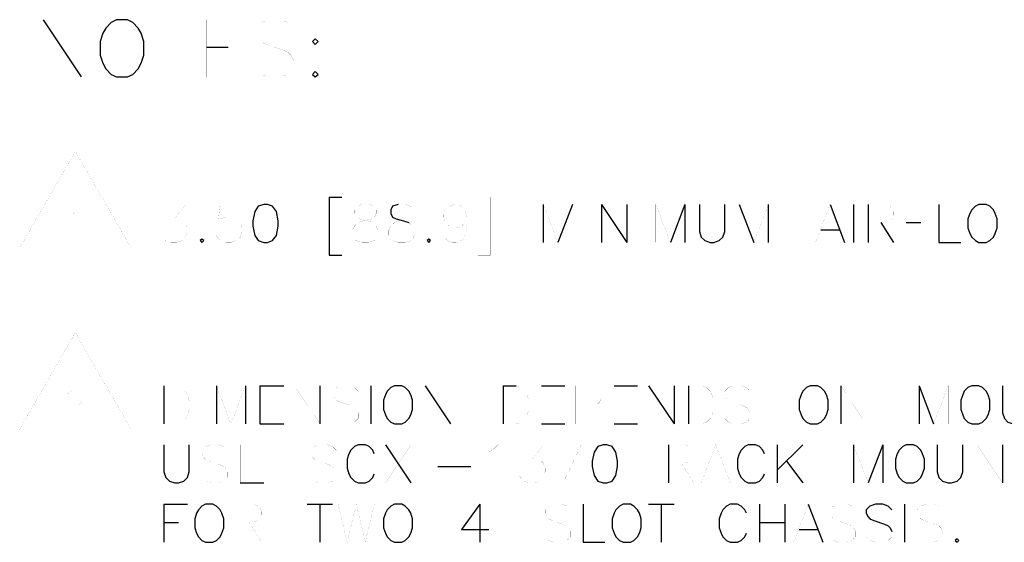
# Model space of a CAD drawing. Extents: x -5.2 to 5.2, y -3.8 to 3.8.
# Tile 2 of 9: x -5.2 to -3.6, y -2.9 to -2. Entities that reach past the tile are written whole.
import ezdxf

# ---------------------------------------------------------------- set-up
doc = ezdxf.new("R2010")
doc.units = 0

msp = doc.modelspace()

# ---------------------------------------------------------------- linework, layer by layer
at = {"layer": 'LAYER_1'}
for p, q in [((-5.20976, -1.98227), (-5.1448, -2.07989)), ((-4.93064, -2.02911), (-4.89362, -2.02911)), ((-4.72119, -2.28501), (-4.69952, -2.28501)), ((-4.72119, -2.28501), (-4.72119, -2.38422)), ((-4.35544, -2.29761), (-4.35544, -2.36257)), ((-4.30583, -2.29761), (-4.33063, -2.36257)), ((-4.25623, -2.29761), (-4.21292, -2.36257)), ((-4.25623, -2.29761), (-4.25623, -2.36257)), ((-4.21292, -2.29761), (-4.21292, -2.36257)), ((-4.11371, -2.29761), (-4.13851, -2.36257)), ((-4.11371, -2.29761), (-4.11371, -2.36257)), ((-4.0208, -2.29761), (-3.99599, -2.36257)), ((-3.97119, -2.29761), (-3.97119, -2.36257)), ((-3.86569, -2.29761), (-3.84088, -2.36257)), ((-3.82552, -2.29761), (-3.82552, -2.36257)), ((-3.80072, -2.29761), (-3.80072, -2.36257)), ((-3.77907, -2.3287), (-3.75743, -2.36257)), ((-3.73576, -2.3287), (-3.71097, -2.3287)), ((-3.88142, -2.34092), (-3.85033, -2.34092)), ((-4.72119, -2.38422), (-4.69952, -2.38422)), ((-5.00346, -2.60705), (-5.00346, -2.67241)), ((-4.9137, -2.60705), (-4.9137, -2.67241)), ((-4.8641, -2.60705), (-4.8641, -2.67241)), ((-4.83929, -2.60705), (-4.79875, -2.60705)), ((-4.83929, -2.60705), (-4.83929, -2.67241)), ((-4.73692, -2.60705), (-4.73692, -2.67241)), ((-4.64992, -2.60705), (-4.64992, -2.67241)), ((-4.55701, -2.60705), (-4.51371, -2.67241)), ((-4.42394, -2.60705), (-4.4019, -2.60705)), ((-4.42394, -2.60705), (-4.42394, -2.67241)), ((-4.3586, -2.60705), (-4.31844, -2.60705)), ((-4.23458, -2.60705), (-4.19442, -2.60705)), ((-4.17591, -2.60705), (-4.13222, -2.67241)), ((-4.13222, -2.60705), (-4.13222, -2.67241)), ((-4.10741, -2.60705), (-4.10741, -2.67241)), ((-3.84717, -2.60705), (-3.84717, -2.67241)), ((-3.71372, -2.60705), (-3.68891, -2.67241)), ((-3.71372, -2.60705), (-3.71372, -2.67241)), ((-4.83929, -2.67241), (-4.79875, -2.67241)), ((-4.3586, -2.67241), (-4.31844, -2.67241)), ((-4.23458, -2.67241), (-4.19442, -2.67241)), ((-4.62512, -2.70785), (-4.58181, -2.77281)), ((-4.14166, -2.70785), (-4.14166, -2.77281)), ((-3.91214, -2.70785), (-3.95584, -2.75115)), ((-3.95584, -2.70785), (-3.95584, -2.77281)), ((-3.82552, -2.70785), (-3.82552, -2.77281)), ((-3.77593, -2.70785), (-3.80073, -2.77281)), ((-3.77593, -2.70785), (-3.77593, -2.77281)), ((-3.5712, -2.70785), (-3.5712, -2.77281)), ((-3.94009, -2.73579), (-3.91214, -2.77281)), ((-4.53535, -2.74525), (-4.47945, -2.74525)), ((-4.87315, -2.77281), (-4.83299, -2.77281)), ((-5.00346, -2.80941), (-4.9633, -2.80941)), ((-5.00346, -2.80941), (-5.00346, -2.87437)), ((-4.75858, -2.80941), (-4.71527, -2.80941)), ((-4.73692, -2.80941), (-4.73692, -2.87437)), ((-4.4641, -2.80941), (-4.4641, -2.87437)), ((-4.17591, -2.80941), (-4.13222, -2.80941)), ((-4.15426, -2.80941), (-4.15426, -2.87437)), ((-3.98655, -2.80941), (-3.98655, -2.87437)), ((-3.94324, -2.80941), (-3.94324, -2.87437)), ((-3.90308, -2.80941), (-3.87829, -2.87437)), ((-3.73853, -2.80941), (-3.73853, -2.87437)), ((-5.00346, -2.84052), (-4.97866, -2.84052)), ((-3.98655, -2.84052), (-3.94324, -2.84052)), ((-3.91844, -2.85272), (-3.88734, -2.85272))]:
    msp.add_line(p, q, dxfattribs=at)
at = {"layer": 'LAYER_1', "const_width": 0.0001}
for points in [[(-5.20976, -1.98227), (-5.20976, -2.07989)], [(-5.1448, -1.98227), (-5.1448, -2.07989)], [(-5.0192, -1.98227), (-4.95386, -1.98227)], [(-4.98654, -1.98227), (-4.98654, -2.07989)], [(-4.93064, -1.98227), (-4.8704, -1.98227)], [(-4.93064, -1.98227), (-4.93064, -2.07989)], [(-4.78181, -1.99643), (-4.79126, -1.98699), (-4.80503, -1.98227), (-4.82394, -1.98227), (-4.83772, -1.98699), (-4.84716, -1.99643), (-4.84716, -2.00549), (-4.84244, -2.01494), (-4.83772, -2.01966), (-4.82866, -2.02439), (-4.80071, -2.03344), (-4.79126, -2.03816), (-4.78654, -2.04289), (-4.78181, -2.05235), (-4.78181, -2.06613), (-4.79126, -2.07557), (-4.80503, -2.07989), (-4.82394, -2.07989), (-4.83772, -2.07557), (-4.84716, -2.06613)], [(-4.93064, -2.07989), (-4.8704, -2.07989)], [(-4.46724, -2.28501), (-4.44559, -2.28501)], [(-4.44559, -2.28501), (-4.44559, -2.38422)], [(-5.00031, -2.29761), (-4.96606, -2.29761), (-4.98495, -2.32242), (-4.97551, -2.32242), (-4.9692, -2.32557), (-4.96606, -2.3287), (-4.9633, -2.33776), (-4.9633, -2.34407), (-4.96606, -2.35351), (-4.97236, -2.35941), (-4.98182, -2.36257), (-4.99086, -2.36257), (-5.00031, -2.35941), (-5.00346, -2.35667), (-5.0066, -2.35036)], [(-4.8763, -2.29761), (-4.9074, -2.29761), (-4.91055, -2.32557), (-4.9074, -2.32242), (-4.89796, -2.31926), (-4.8889, -2.31926), (-4.87945, -2.32242), (-4.87315, -2.3287), (-4.87, -2.33776), (-4.87, -2.34407), (-4.87315, -2.35351), (-4.87945, -2.35941), (-4.8889, -2.36257), (-4.89796, -2.36257), (-4.9074, -2.35941), (-4.91055, -2.35667), (-4.9137, -2.35036)], [(-4.58497, -2.3287), (-4.57866, -2.33463), (-4.57551, -2.34092), (-4.57551, -2.35036), (-4.57866, -2.35667), (-4.58181, -2.35941), (-4.59126, -2.36257), (-4.60347, -2.36257), (-4.61291, -2.35941), (-4.61607, -2.35667), (-4.61921, -2.35036), (-4.61921, -2.34092), (-4.61607, -2.33463), (-4.60977, -2.3287), (-4.60031, -2.32557), (-4.58812, -2.32242), (-4.58181, -2.31926), (-4.57866, -2.31297), (-4.57866, -2.30705), (-4.58181, -2.30076), (-4.59126, -2.29761), (-4.60347, -2.29761)], [(-4.48576, -2.31926), (-4.4889, -2.3287), (-4.4952, -2.33463), (-4.50426, -2.33776), (-4.50741, -2.33776), (-4.51686, -2.33463), (-4.52315, -2.3287), (-4.52591, -2.31926), (-4.52591, -2.31611), (-4.52315, -2.30705), (-4.51686, -2.30076), (-4.50741, -2.29761), (-4.50426, -2.29761), (-4.4952, -2.30076), (-4.4889, -2.30705), (-4.48576, -2.31926), (-4.48576, -2.33463), (-4.4889, -2.35036), (-4.4952, -2.35941), (-4.50426, -2.36257), (-4.51055, -2.36257), (-4.52001, -2.35941), (-4.52315, -2.35351)], [(-4.35544, -2.29761), (-4.33063, -2.36257)], [(-4.30583, -2.29761), (-4.30583, -2.36257)], [(-4.28104, -2.29761), (-4.28104, -2.36257)], [(-4.18812, -2.29761), (-4.18812, -2.36257)], [(-4.16332, -2.29761), (-4.13851, -2.36257)], [(-4.16332, -2.29761), (-4.16332, -2.36257)], [(-4.0208, -2.29761), (-4.0208, -2.36257)], [(-3.97119, -2.29761), (-3.99599, -2.36257)], [(-3.86569, -2.29761), (-3.89048, -2.36257)], [(-3.80072, -2.29761), (-3.77277, -2.29761), (-3.76333, -2.30076), (-3.76057, -2.30392), (-3.75743, -2.30982), (-3.75743, -2.31611), (-3.76057, -2.32242), (-3.76333, -2.32557), (-3.77277, -2.3287), (-3.80073, -2.3287)], [(-3.73576, -2.29761), (-3.69522, -2.29761)], [(-3.73576, -2.29761), (-3.73576, -2.36257)], [(-5.16055, -2.31415), (-5.15582, -2.31179), (-5.14873, -2.3051), (-5.14873, -2.35392)], [(-4.46724, -2.38422), (-4.44559, -2.38422)], [(-5.16842, -2.62596), (-5.16842, -2.62399), (-5.16605, -2.61927), (-5.16369, -2.6169), (-5.15937, -2.61454), (-5.14991, -2.61454), (-5.14519, -2.6169), (-5.14283, -2.61927), (-5.14047, -2.62399), (-5.14047, -2.62832), (-5.14283, -2.63304), (-5.14755, -2.64013), (-5.17079, -2.66336), (-5.1385, -2.66336)], [(-5.00346, -2.60705), (-4.98182, -2.60705), (-4.97236, -2.61021), (-4.96606, -2.6165), (-4.9633, -2.62281), (-4.96015, -2.63186), (-4.96015, -2.6476), (-4.9633, -2.65666), (-4.96606, -2.66296), (-4.97236, -2.66926), (-4.98182, -2.67241), (-5.00346, -2.67241)], [(-4.9385, -2.60705), (-4.9385, -2.67241)], [(-4.9137, -2.60705), (-4.8889, -2.67241)], [(-4.8641, -2.60705), (-4.8889, -2.67241)], [(-4.78023, -2.60705), (-4.73692, -2.67241)], [(-4.78023, -2.60705), (-4.78023, -2.67241)], [(-4.67158, -2.6165), (-4.67787, -2.61021), (-4.68733, -2.60705), (-4.69952, -2.60705), (-4.70898, -2.61021), (-4.71527, -2.6165), (-4.71527, -2.62281), (-4.71214, -2.62871), (-4.70898, -2.63186), (-4.70268, -2.63502), (-4.68418, -2.64131), (-4.67787, -2.64446), (-4.67473, -2.6476), (-4.67158, -2.65352), (-4.67158, -2.66296), (-4.67787, -2.66926), (-4.68733, -2.67241), (-4.69952, -2.67241), (-4.70898, -2.66926), (-4.71527, -2.66296)], [(-4.55701, -2.60705), (-4.55701, -2.67241)], [(-4.51371, -2.60705), (-4.51371, -2.67241)], [(-4.4019, -2.60705), (-4.39284, -2.61021), (-4.38654, -2.6165), (-4.3834, -2.62281), (-4.38024, -2.63186), (-4.38024, -2.6476), (-4.3834, -2.65666), (-4.38654, -2.66296), (-4.39284, -2.66926), (-4.4019, -2.67241), (-4.42394, -2.67241)], [(-4.3586, -2.60705), (-4.3586, -2.67241)], [(-4.29993, -2.60705), (-4.27198, -2.60705), (-4.26253, -2.61021), (-4.25939, -2.61336), (-4.25623, -2.61965), (-4.25623, -2.62871), (-4.25939, -2.63502), (-4.26253, -2.63815), (-4.27198, -2.64131), (-4.29993, -2.64131)], [(-4.29993, -2.60705), (-4.29993, -2.67241)], [(-4.23458, -2.60705), (-4.23458, -2.67241)], [(-4.17591, -2.60705), (-4.17591, -2.67241)], [(-4.10741, -2.60705), (-4.08576, -2.60705), (-4.0767, -2.61021), (-4.07041, -2.6165), (-4.06726, -2.62281), (-4.06411, -2.63186), (-4.06411, -2.6476), (-4.06726, -2.65666), (-4.07041, -2.66296), (-4.0767, -2.66926), (-4.08576, -2.67241), (-4.10741, -2.67241)], [(-4.0023, -2.6165), (-4.00821, -2.61021), (-4.01765, -2.60705), (-4.03025, -2.60705), (-4.0393, -2.61021), (-4.04561, -2.6165), (-4.04561, -2.62281), (-4.04245, -2.62871), (-4.0393, -2.63186), (-4.03301, -2.63502), (-4.01449, -2.64131), (-4.00821, -2.64446), (-4.00544, -2.6476), (-4.0023, -2.65352), (-4.0023, -2.66296), (-4.00821, -2.66926), (-4.01765, -2.67241), (-4.03025, -2.67241), (-4.0393, -2.66926), (-4.04561, -2.66296)], [(-3.84717, -2.60705), (-3.80387, -2.67241)], [(-3.80387, -2.60705), (-3.80387, -2.67241)], [(-3.66411, -2.60705), (-3.68891, -2.67241)], [(-3.66411, -2.60705), (-3.66411, -2.67241)], [(-4.83929, -2.63815), (-4.81449, -2.63815)], [(-4.3586, -2.63815), (-4.33379, -2.63815)], [(-4.23458, -2.63815), (-4.20977, -2.63815)], [(-4.8948, -2.71729), (-4.9011, -2.71098), (-4.91055, -2.70785), (-4.92276, -2.70785), (-4.9322, -2.71098), (-4.9385, -2.71729), (-4.9385, -2.72358), (-4.93536, -2.7295), (-4.9322, -2.73263), (-4.9259, -2.73579), (-4.9074, -2.7421), (-4.9011, -2.74525), (-4.89796, -2.748), (-4.8948, -2.75429), (-4.8948, -2.76375), (-4.9011, -2.77004), (-4.91055, -2.77281), (-4.92276, -2.77281), (-4.9322, -2.77004), (-4.9385, -2.76375)], [(-4.87315, -2.70785), (-4.83299, -2.70785)], [(-4.87315, -2.70785), (-4.87315, -2.77281)], [(-4.70898, -2.71729), (-4.71527, -2.71098), (-4.72433, -2.70785), (-4.73692, -2.70785), (-4.74598, -2.71098), (-4.75229, -2.71729), (-4.75229, -2.72358), (-4.74913, -2.7295), (-4.74598, -2.73263), (-4.74008, -2.73579), (-4.72119, -2.7421), (-4.71527, -2.74525), (-4.71214, -2.748), (-4.70898, -2.75429), (-4.70898, -2.76375), (-4.71527, -2.77004), (-4.72433, -2.77281), (-4.73692, -2.77281), (-4.74598, -2.77004), (-4.75229, -2.76375)], [(-4.58181, -2.70785), (-4.62512, -2.77281)], [(-4.56016, -2.70785), (-4.56016, -2.77281)], [(-4.44874, -2.72044), (-4.44246, -2.71729), (-4.433, -2.70785), (-4.433, -2.77281)], [(-4.38969, -2.70785), (-4.35544, -2.70785), (-4.37434, -2.73263), (-4.36488, -2.73263), (-4.3586, -2.73579), (-4.35544, -2.73894), (-4.35229, -2.748), (-4.35229, -2.75429), (-4.35544, -2.76375), (-4.36174, -2.77004), (-4.37119, -2.77281), (-4.38024, -2.77281), (-4.38969, -2.77004), (-4.39284, -2.76691), (-4.396, -2.7606)], [(-4.33379, -2.70785), (-4.29048, -2.70785)], [(-4.29048, -2.70785), (-4.32158, -2.77281)], [(-4.14166, -2.70785), (-4.11371, -2.70785), (-4.10466, -2.71098), (-4.10151, -2.71413), (-4.09835, -2.72044), (-4.09835, -2.72635), (-4.10151, -2.73263), (-4.10466, -2.73579), (-4.11371, -2.73894), (-4.14166, -2.73894)], [(-4.06095, -2.70785), (-4.08576, -2.77281)], [(-4.06095, -2.70785), (-4.03615, -2.77281)], [(-3.82552, -2.70785), (-3.80073, -2.77281)], [(-3.61451, -2.70785), (-3.5712, -2.77281)], [(-3.61451, -2.70785), (-3.61451, -2.77281)], [(-4.87315, -2.73894), (-4.84834, -2.73894)], [(-4.12001, -2.73894), (-4.09835, -2.77281)], [(-4.0767, -2.75115), (-4.04561, -2.75115)], [(-4.87945, -2.80941), (-4.8515, -2.80941), (-4.84244, -2.81257), (-4.83929, -2.81571), (-4.83613, -2.82162), (-4.83613, -2.82792), (-4.83929, -2.83422), (-4.84244, -2.83735), (-4.8515, -2.84052), (-4.87945, -2.84052)], [(-4.87945, -2.80941), (-4.87945, -2.87437)], [(-4.70583, -2.80941), (-4.69048, -2.87437)], [(-4.67473, -2.80941), (-4.69048, -2.87437)], [(-4.67473, -2.80941), (-4.65937, -2.87437)], [(-4.64402, -2.80941), (-4.65937, -2.87437)], [(-4.30898, -2.81885), (-4.31529, -2.81257), (-4.32473, -2.80941), (-4.33694, -2.80941), (-4.34639, -2.81257), (-4.35229, -2.81885), (-4.35229, -2.82477), (-4.34953, -2.83107), (-4.34639, -2.83422), (-4.3401, -2.83735), (-4.32158, -2.84366), (-4.31529, -2.84642), (-4.31213, -2.84956), (-4.30898, -2.85587), (-4.30898, -2.86532), (-4.31529, -2.87122), (-4.32473, -2.87437), (-4.33694, -2.87437), (-4.34639, -2.87122), (-4.35229, -2.86532)], [(-3.90308, -2.80941), (-3.92788, -2.87437)], [(-3.82238, -2.81885), (-3.82867, -2.81257), (-3.83773, -2.80941), (-3.85033, -2.80941), (-3.85977, -2.81257), (-3.86569, -2.81885), (-3.86569, -2.82477), (-3.86254, -2.83107), (-3.85977, -2.83422), (-3.85348, -2.83735), (-3.83498, -2.84366), (-3.82867, -2.84642), (-3.82552, -2.84956), (-3.82238, -2.85587), (-3.82238, -2.86532), (-3.82867, -2.87122), (-3.83773, -2.87437), (-3.85033, -2.87437), (-3.85977, -2.87122), (-3.86569, -2.86532)], [(-3.67356, -2.81885), (-3.67986, -2.81257), (-3.68891, -2.80941), (-3.70151, -2.80941), (-3.71097, -2.81257), (-3.71687, -2.81885), (-3.71687, -2.82477), (-3.71372, -2.83107), (-3.71097, -2.83422), (-3.70466, -2.83735), (-3.68616, -2.84366), (-3.67986, -2.84642), (-3.67672, -2.84956), (-3.67356, -2.85587), (-3.67356, -2.86532), (-3.67986, -2.87122), (-3.68891, -2.87437), (-3.70151, -2.87437), (-3.71097, -2.87122), (-3.71687, -2.86532)], [(-4.8578, -2.84052), (-4.83615, -2.87437)], [(-4.42984, -2.84642), (-4.37434, -2.84642)], [(-3.76057, -2.85587), (-3.76057, -2.86532), (-3.76647, -2.87122), (-3.77593, -2.87437), (-3.78812, -2.87437), (-3.79758, -2.87122), (-3.80387, -2.86532)]]:
    msp.add_lwpolyline(points, dxfattribs=at)
at = {"layer": 'LAYER_1'}
for points in [[(-5.08417, -1.98227), (-5.09362, -1.98699), (-5.10267, -1.99643), (-5.1074, -2.00549), (-5.11212, -2.01966), (-5.11212, -2.04289), (-5.1074, -2.05666), (-5.10267, -2.06613), (-5.09362, -2.07557), (-5.08417, -2.07989), (-5.06566, -2.07989), (-5.05622, -2.07557), (-5.04716, -2.06613), (-5.04244, -2.05666), (-5.03772, -2.04289), (-5.03772, -2.01966), (-5.04244, -2.00549), (-5.04716, -1.99643), (-5.05622, -1.98699), (-5.06566, -1.98227)], [(-4.7448, -2.01494), (-4.74953, -2.01966), (-4.7448, -2.02439), (-4.74008, -2.01966)], [(-4.7448, -2.07085), (-4.74953, -2.07557), (-4.7448, -2.07989), (-4.74008, -2.07557)], [(-4.83299, -2.29761), (-4.84244, -2.30076), (-4.84834, -2.30982), (-4.8515, -2.32557), (-4.8515, -2.33463), (-4.84834, -2.35036), (-4.84244, -2.35941), (-4.83299, -2.36257), (-4.82669, -2.36257), (-4.81763, -2.35941), (-4.81134, -2.35036), (-4.80819, -2.33463), (-4.80819, -2.32557), (-4.81134, -2.30982), (-4.81763, -2.30076), (-4.82669, -2.29761)], [(-3.61174, -2.29761), (-3.61766, -2.30076), (-3.62395, -2.30705), (-3.62711, -2.31297), (-3.63026, -2.32242), (-3.63026, -2.33776), (-3.62711, -2.34722), (-3.62395, -2.35351), (-3.61766, -2.35941), (-3.61174, -2.36257), (-3.59915, -2.36257), (-3.59285, -2.35941), (-3.58695, -2.35351), (-3.5838, -2.34722), (-3.58065, -2.33776), (-3.58065, -2.32242), (-3.5838, -2.31297), (-3.58695, -2.30705), (-3.59285, -2.30076), (-3.59915, -2.29761)], [(-4.9385, -2.35667), (-4.94126, -2.35941), (-4.9385, -2.36257), (-4.93536, -2.35941)], [(-4.55072, -2.35667), (-4.55385, -2.35941), (-4.55072, -2.36257), (-4.54795, -2.35941)], [(-4.60977, -2.60705), (-4.61607, -2.61021), (-4.62197, -2.6165), (-4.62512, -2.62281), (-4.62828, -2.63186), (-4.62828, -2.6476), (-4.62512, -2.65666), (-4.62197, -2.66296), (-4.61607, -2.66926), (-4.60977, -2.67241), (-4.59716, -2.67241), (-4.59126, -2.66926), (-4.58497, -2.66296), (-4.58181, -2.65666), (-4.57866, -2.6476), (-4.57866, -2.63186), (-4.58181, -2.62281), (-4.58497, -2.6165), (-4.59126, -2.61021), (-4.59716, -2.60705)], [(-3.89994, -2.60705), (-3.90623, -2.61021), (-3.91214, -2.6165), (-3.91529, -2.62281), (-3.91844, -2.63186), (-3.91844, -2.6476), (-3.91529, -2.65666), (-3.91214, -2.66296), (-3.90623, -2.66926), (-3.89994, -2.67241), (-3.88734, -2.67241), (-3.88142, -2.66926), (-3.87514, -2.66296), (-3.87198, -2.65666), (-3.86883, -2.6476), (-3.86883, -2.63186), (-3.87198, -2.62281), (-3.87514, -2.6165), (-3.88142, -2.61021), (-3.88734, -2.60705)], [(-3.62395, -2.60705), (-3.63026, -2.61021), (-3.63655, -2.6165), (-3.63932, -2.62281), (-3.64246, -2.63186), (-3.64246, -2.6476), (-3.63932, -2.65666), (-3.63655, -2.66296), (-3.63026, -2.66926), (-3.62395, -2.67241), (-3.61174, -2.67241), (-3.60545, -2.66926), (-3.59915, -2.66296), (-3.59601, -2.65666), (-3.59285, -2.6476), (-3.59285, -2.63186), (-3.59601, -2.62281), (-3.59915, -2.6165), (-3.60545, -2.61021), (-3.61174, -2.60705)], [(-4.25308, -2.70785), (-4.26253, -2.71098), (-4.26883, -2.72044), (-4.27198, -2.73579), (-4.27198, -2.74525), (-4.26883, -2.7606), (-4.26253, -2.77004), (-4.25308, -2.77281), (-4.24718, -2.77281), (-4.23773, -2.77004), (-4.23142, -2.7606), (-4.22868, -2.74525), (-4.22868, -2.73579), (-4.23142, -2.72044), (-4.23773, -2.71098), (-4.24718, -2.70785)], [(-4.9322, -2.80941), (-4.9385, -2.81257), (-4.94441, -2.81885), (-4.94755, -2.82477), (-4.9507, -2.83422), (-4.9507, -2.84956), (-4.94755, -2.85903), (-4.94441, -2.86532), (-4.9385, -2.87122), (-4.9322, -2.87437), (-4.9196, -2.87437), (-4.9137, -2.87122), (-4.9074, -2.86532), (-4.90424, -2.85903), (-4.9011, -2.84956), (-4.9011, -2.83422), (-4.90424, -2.82477), (-4.9074, -2.81885), (-4.9137, -2.81257), (-4.9196, -2.80941)], [(-4.60977, -2.80941), (-4.61607, -2.81257), (-4.62197, -2.81885), (-4.62512, -2.82477), (-4.62828, -2.83422), (-4.62828, -2.84956), (-4.62512, -2.85903), (-4.62197, -2.86532), (-4.61607, -2.87122), (-4.60977, -2.87437), (-4.59716, -2.87437), (-4.59126, -2.87122), (-4.58497, -2.86532), (-4.58181, -2.85903), (-4.57866, -2.84956), (-4.57866, -2.83422), (-4.58181, -2.82477), (-4.58497, -2.81885), (-4.59126, -2.81257), (-4.59716, -2.80941)], [(-4.21922, -2.80941), (-4.22552, -2.81257), (-4.23142, -2.81885), (-4.23458, -2.82477), (-4.23773, -2.83422), (-4.23773, -2.84956), (-4.23458, -2.85903), (-4.23142, -2.86532), (-4.22552, -2.87122), (-4.21922, -2.87437), (-4.20662, -2.87437), (-4.20072, -2.87122), (-4.19442, -2.86532), (-4.19127, -2.85903), (-4.18812, -2.84956), (-4.18812, -2.83422), (-4.19127, -2.82477), (-4.19442, -2.81885), (-4.20072, -2.81257), (-4.20662, -2.80941)], [(-3.64876, -2.86847), (-3.65191, -2.87122), (-3.64876, -2.87437), (-3.64561, -2.87122)]]:
    msp.add_lwpolyline(points, close=True, dxfattribs=at)
at = {"layer": 'LAYER_1', "const_width": 0.0001}
for points in [[(-5.15464, -2.20707), (-5.24953, -2.37163), (-5.05937, -2.37163)], [(-4.66568, -2.29761), (-4.67473, -2.30076), (-4.67787, -2.30705), (-4.67787, -2.31297), (-4.67473, -2.31926), (-4.66882, -2.32242), (-4.65622, -2.32557), (-4.64678, -2.3287), (-4.64087, -2.33463), (-4.63772, -2.34092), (-4.63772, -2.35036), (-4.64087, -2.35667), (-4.64402, -2.35941), (-4.65308, -2.36257), (-4.66568, -2.36257), (-4.67473, -2.35941), (-4.67787, -2.35667), (-4.68102, -2.35036), (-4.68102, -2.34092), (-4.67787, -2.33463), (-4.67158, -2.3287), (-4.66252, -2.32557), (-4.64992, -2.32242), (-4.64402, -2.31926), (-4.64087, -2.31297), (-4.64087, -2.30705), (-4.64402, -2.30076), (-4.65308, -2.29761)], [(-5.15464, -2.5165), (-5.24953, -2.68146), (-5.05937, -2.68146)]]:
    msp.add_lwpolyline(points, close=True, dxfattribs=at)
at = {"layer": 'LAYER_1'}
for points in [[(-4.60347, -2.29761), (-4.61291, -2.30076), (-4.61607, -2.30705), (-4.61607, -2.31297), (-4.61291, -2.31926), (-4.60662, -2.32242), (-4.59441, -2.32557), (-4.58497, -2.3287)], [(-4.08891, -2.29761), (-4.08891, -2.34407), (-4.08576, -2.35351), (-4.07985, -2.35941), (-4.07041, -2.36257), (-4.06411, -2.36257), (-4.05505, -2.35941), (-4.04875, -2.35351), (-4.04561, -2.34407), (-4.04561, -2.29761)], [(-3.67986, -2.29761), (-3.67986, -2.36257), (-3.64246, -2.36257)], [(-3.5712, -2.60705), (-3.5712, -2.65352), (-3.56805, -2.66296), (-3.56215, -2.66926), (-3.5527, -2.67241), (-3.5464, -2.67241), (-3.53734, -2.66926), (-3.53105, -2.66296), (-3.5279, -2.65352), (-3.5279, -2.60705)], [(-5.00346, -2.70785), (-5.00346, -2.75429), (-5.00031, -2.76375), (-4.99401, -2.77004), (-4.98495, -2.77281), (-4.97866, -2.77281), (-4.96922, -2.77004), (-4.9633, -2.76375), (-4.96015, -2.75429), (-4.96015, -2.70785)], [(-4.64402, -2.72358), (-4.64678, -2.71729), (-4.65308, -2.71098), (-4.65937, -2.70785), (-4.67158, -2.70785), (-4.67787, -2.71098), (-4.68418, -2.71729), (-4.68733, -2.72358), (-4.69047, -2.73263), (-4.69048, -2.748), (-4.68733, -2.75744), (-4.68418, -2.76375), (-4.67787, -2.77004), (-4.67158, -2.77281), (-4.65937, -2.77281), (-4.65308, -2.77004), (-4.64678, -2.76375), (-4.64402, -2.75744)], [(-3.97749, -2.72358), (-3.98065, -2.71729), (-3.98655, -2.71098), (-3.99285, -2.70785), (-4.00544, -2.70785), (-4.01136, -2.71098), (-4.01765, -2.71729), (-4.0208, -2.72358), (-4.02395, -2.73263), (-4.02395, -2.748), (-4.0208, -2.75744), (-4.01765, -2.76375), (-4.01136, -2.77004), (-4.00544, -2.77281), (-3.99285, -2.77281), (-3.98655, -2.77004), (-3.98065, -2.76375), (-3.97749, -2.75744)], [(-3.73576, -2.70785), (-3.74168, -2.71098), (-3.74797, -2.71729), (-3.75112, -2.72358), (-3.75427, -2.73263)], [(-3.75427, -2.73263), (-3.75427, -2.748), (-3.75112, -2.75744), (-3.74797, -2.76375), (-3.74168, -2.77004), (-3.73576, -2.77281), (-3.72316, -2.77281), (-3.71687, -2.77004), (-3.71097, -2.76375), (-3.70781, -2.75744), (-3.70466, -2.748), (-3.70466, -2.73263), (-3.70781, -2.72358), (-3.71097, -2.71729), (-3.71687, -2.71098), (-3.72316, -2.70785), (-3.73576, -2.70785)], [(-3.68301, -2.70785), (-3.68301, -2.75429), (-3.67986, -2.76375), (-3.67356, -2.77004), (-3.66411, -2.77281), (-3.6582, -2.77281), (-3.64876, -2.77004), (-3.64246, -2.76375), (-3.63932, -2.75429), (-3.63932, -2.70785)], [(-4.4641, -2.80941), (-4.4952, -2.85272), (-4.44874, -2.85272)], [(-4.28733, -2.80941), (-4.28733, -2.87437), (-4.25033, -2.87437)], [(-4.00821, -2.82477), (-4.01136, -2.81885), (-4.01765, -2.81257), (-4.02395, -2.80941), (-4.03615, -2.80941), (-4.04245, -2.81257), (-4.04875, -2.81885), (-4.0519, -2.82477), (-4.05505, -2.83422), (-4.05505, -2.84956), (-4.0519, -2.85903), (-4.04876, -2.86532), (-4.04245, -2.87122), (-4.03615, -2.87437), (-4.02395, -2.87437), (-4.01765, -2.87122), (-4.01136, -2.86532), (-4.00821, -2.85903)], [(-3.76057, -2.81885), (-3.76647, -2.81257), (-3.77593, -2.80941), (-3.78812, -2.80941), (-3.79758, -2.81257), (-3.80387, -2.81885), (-3.80387, -2.82477), (-3.80073, -2.83107), (-3.79758, -2.83422), (-3.79127, -2.83735), (-3.77277, -2.84366), (-3.76647, -2.84642), (-3.76333, -2.84956), (-3.76057, -2.85587)]]:
    msp.add_lwpolyline(points, dxfattribs=at)

doc.saveas('drawing.dxf')
